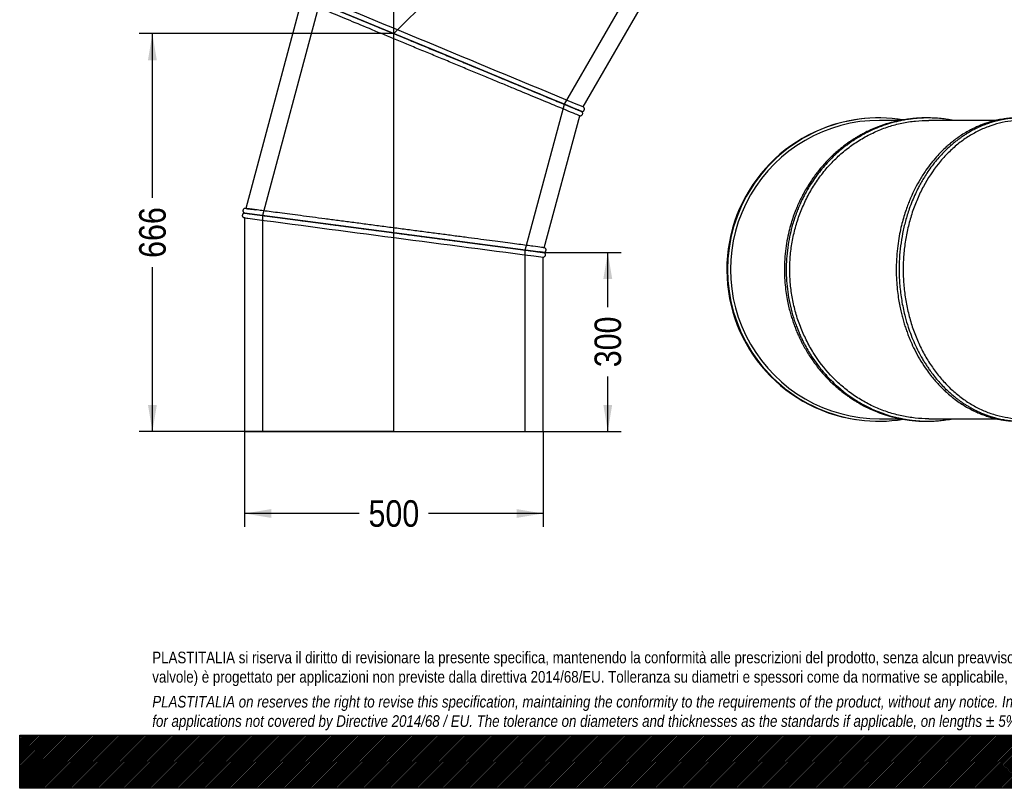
# Model space of a CAD drawing. Header units: millimetres. Extents: x 0 to 3300, y 0 to 2333.
# Tile 1 of 3: x 0 to 1650, y 0 to 1288. Entities that reach past the tile are written whole.
import ezdxf
from ezdxf.enums import TextEntityAlignment as Align
from ezdxf.lldxf.tags import DXFTag

# ---------------------------------------------------------------- set-up
doc = ezdxf.new("R2010")
doc.units = ezdxf.units.MM
doc.header["$LTSCALE"] = 11.111111
for name, color, linetype in [('Default', 7, 'Continuous'), ('DV1_Default', 7, 'Continuous'), ('TUBO_X_GOMITO_45', 7, 'Continuous')]:
    doc.layers.add(name, color=color, linetype=linetype)
doc.styles.add('SEACAD_Arial_Narrow', font='ARIALN.TTF')
tags = doc.linetypes.add('HIDDEN2', pattern=[4.7625, 3.175, -1.5875]).pattern_tags.tags
tags[6:7] = [DXFTag(74, 4), DXFTag(75, 0), DXFTag(340, '0'), DXFTag(46, 0.0), DXFTag(50, 0.0), DXFTag(44, 0.0), DXFTag(45, 0.0)]
tags[4:5] = [DXFTag(74, 4), DXFTag(75, 0), DXFTag(340, '0'), DXFTag(46, 0.0), DXFTag(50, 0.0), DXFTag(44, 0.0), DXFTag(45, 0.0)]
tags = doc.linetypes.add('PHANTOM2', pattern=[31.75, 15.875, -3.175, 3.175, -3.175, 3.175, -3.175]).pattern_tags.tags
tags[14:15] = [DXFTag(74, 4), DXFTag(75, 0), DXFTag(340, '0'), DXFTag(46, 0.0), DXFTag(50, 0.0), DXFTag(44, 0.0), DXFTag(45, 0.0)]
tags[12:13] = [DXFTag(74, 4), DXFTag(75, 0), DXFTag(340, '0'), DXFTag(46, 0.0), DXFTag(50, 0.0), DXFTag(44, 0.0), DXFTag(45, 0.0)]
tags[10:11] = [DXFTag(74, 4), DXFTag(75, 0), DXFTag(340, '0'), DXFTag(46, 0.0), DXFTag(50, 0.0), DXFTag(44, 0.0), DXFTag(45, 0.0)]
tags[8:9] = [DXFTag(74, 4), DXFTag(75, 0), DXFTag(340, '0'), DXFTag(46, 0.0), DXFTag(50, 0.0), DXFTag(44, 0.0), DXFTag(45, 0.0)]
tags[6:7] = [DXFTag(74, 4), DXFTag(75, 0), DXFTag(340, '0'), DXFTag(46, 0.0), DXFTag(50, 0.0), DXFTag(44, 0.0), DXFTag(45, 0.0)]
tags[4:5] = [DXFTag(74, 4), DXFTag(75, 0), DXFTag(340, '0'), DXFTag(46, 0.0), DXFTag(50, 0.0), DXFTag(44, 0.0), DXFTag(45, 0.0)]
doc.dimstyles.new('Plastitalia', dxfattribs={"dimtxt": 44.444444, "dimasz": 44.444444, "dimexe": 22.222222, "dimexo": 0, "dimgap": 11.111111, "dimtad": 0, "dimdec": 0, "dimtxsty": 'SEACAD_Arial_Narrow', "dimblk1": '_SE_FILLED', "dimblk2": '_SE_FILLED', "dimsah": 1, "dimcen": 22.222222, "dimadec": 0, "dimazin": 0, "dimtfac": 0.8, "dimtdec": 1, "dimtmove": 0, "dimatfit": 3, "dimfxl": 1, "dimtolj": 1, "dimarcsym": 0})

# ---------------------------------------------------------------- blocks, each defined once
blk = doc.blocks.new('SE')
at = {"layer": 'DV1_Default', "color": 7, "linetype": 'PHANTOM2'}
for p in [(1098.3, 1735.5), (627, 597.8)]:
    blk.add_line(p, (627, 1264.3), dxfattribs=at)
at = {"layer": 'TUBO_X_GOMITO_45', "color": 7, "linetype": 'HIDDEN2'}
for p, q in [((912.8, 1145.9), (1039.2, 1364.9)), ((502.2, 1316), (406.7, 959.7)), ((847.3, 901.7), (912.8, 1145.9)), ((406.7, 959.7), (406.7, 597.8)), ((847.3, 597.8), (847.3, 901.7))]:
    blk.add_line(p, q, dxfattribs=at)
at = {"layer": 'TUBO_X_GOMITO_45', "color": 7, "linetype": 'Continuous'}
for p, q in [((944.5, 1141.4), (1058.9, 1339.7)), ((707.7, 1230.9), (474.5, 1327.5)), ((474.5, 1327.5), (707.7, 1230.9)), ((472.4, 1319.7), (379.1, 971.4)), ((707.7, 1230.9), (707.7, 1230.9)), ((940.4, 1134.5), (707.7, 1230.9)), ((707.7, 1230.9), (707.7, 1230.9)), ((707.7, 1230.9), (940.4, 1134.5)), ((879.1, 905.6), (938.4, 1126.7)), ((940.4, 1134.4), (940.4, 1134.5)), ((377, 963.7), (377, 963.6)), ((377, 963.6), (627.3, 930.7)), ((377, 963.6), (377, 963.6)), ((627.3, 930.7), (377, 963.6)), ((377, 955.6), (377, 597.8)), ((627.3, 930.7), (627.3, 930.7)), ((627.3, 930.7), (877, 897.8)), ((627.3, 930.7), (627.3, 930.7)), ((877, 897.8), (627.3, 930.7)), ((877, 597.8), (877, 889.8)), ((377, 597.8), (877, 597.8))]:
    blk.add_line(p, q, dxfattribs=at)
for centre, radius, start, end in [((-354914.1, -857318.2), 929294.5, 67.4844532, 67.5154572), ((1101.2, 1528.6), 425.6, 247.4071, 247.9341), ((362.3, 840.3), 132.2, 82.4269, 83.1227), ((391, 1057.8), 103.1, 261.6923, 262.5997), ((121906.9, 922134.9), 929161.3, 262.484539, 262.515549), ((834.8, 593.5), 307.2, 81.9203, 82.6501), ((930.4, 1320.1), 425.6, 262.4071, 262.9341)]:
    blk.add_arc(centre, radius, start, end, dxfattribs=at)
at = {"layer": 'TUBO_X_GOMITO_45', "color": 7, "linetype": 'HIDDEN2'}
for centre, radius, start, end in [((273.1, 134.3), 843.8, 82.4066, 82.692), ((121906.9, 922134.9), 929161.3, 262.484451, 262.484539), ((460.3, 1558.4), 608.5, 262.2579, 262.6462)]:
    blk.add_arc(centre, radius, start, end, dxfattribs=at)
at = {"layer": 'TUBO_X_GOMITO_45', "color": 7, "linetype": 'Continuous'}
for points, knots in [([(474.5, 1327.5), (474.5, 1327.5), (474.9, 1327.3), (476.4, 1326.7), (477.5, 1326.2), (480.5, 1325), (482.4, 1324.2), (486.9, 1322.4), (489.5, 1321.3), (495.3, 1318.9), (498.6, 1317.5), (505.9, 1314.5), (509.8, 1312.8), (518.4, 1309.3), (523, 1307.4), (532.7, 1303.4), (537.8, 1301.3), (548.5, 1296.8), (554.1, 1294.5), (565.8, 1289.6), (572, 1287.1), (584.7, 1281.8), (591.2, 1279.1), (604.7, 1273.5), (611.6, 1270.7), (625.7, 1264.8), (632.9, 1261.9), (647.5, 1255.8), (654.9, 1252.8), (677.3, 1243.5), (692.5, 1237.2), (707.7, 1230.9)], [0.5003717, 0.5003717, 0.5003717, 0.5003717, 0.53125, 0.53125, 0.5625, 0.5625, 0.59375, 0.59375, 0.625, 0.625, 0.65625, 0.65625, 0.6875, 0.6875, 0.71875, 0.71875, 0.75, 0.75, 0.78125, 0.78125, 0.8125, 0.8125, 0.84375, 0.84375, 0.875, 0.875, 0.90625, 0.90625, 0.9375, 0.9375, 1, 1, 1, 1]), ([(474.5, 1327.4), (474.8, 1327.3), (476.3, 1326.7), (480.5, 1324.9), (482.4, 1324.2), (486.9, 1322.3), (489.5, 1321.2), (495.3, 1318.8), (498.6, 1317.4), (505.9, 1314.4), (509.8, 1312.8), (518.3, 1309.3), (522.9, 1307.4), (532.6, 1303.4), (537.8, 1301.2), (548.6, 1296.8), (554.3, 1294.4), (566.1, 1289.5), (572.2, 1287), (584.9, 1281.7), (591.4, 1279), (604.9, 1273.4), (611.8, 1270.6), (625.8, 1264.8), (633, 1261.8), (647.6, 1255.8), (655, 1252.7), (669.9, 1246.5), (677.4, 1243.4), (692.5, 1237.1), (700.1, 1234), (707.7, 1230.9)], [0.5060588, 0.5060588, 0.5060588, 0.5060588, 0.5625, 0.5625, 0.59375, 0.59375, 0.625, 0.625, 0.65625, 0.65625, 0.6875, 0.6875, 0.71875, 0.71875, 0.75, 0.75, 0.78125, 0.78125, 0.8125, 0.8125, 0.84375, 0.84375, 0.875, 0.875, 0.90625, 0.90625, 0.9375, 0.9375, 0.96875, 0.96875, 1, 1, 1, 1]), ([(938.4, 1126.7), (938.4, 1126.7), (938, 1126.9), (936.5, 1127.5), (935.3, 1127.9), (930.8, 1129.8), (926.4, 1131.7), (914.6, 1136.5), (907.3, 1139.5), (894.6, 1144.8), (890, 1146.7), (880.3, 1150.7), (875.2, 1152.9), (859, 1159.6), (847.1, 1164.5), (828.1, 1172.3), (821.5, 1175.1), (808.1, 1180.6), (801.2, 1183.5), (787.2, 1189.3), (780, 1192.3), (765.5, 1198.3), (758.1, 1201.3), (743.2, 1207.5), (735.7, 1210.6), (720.6, 1216.9), (713, 1220), (697.8, 1226.3), (690.2, 1229.5), (675.1, 1235.7), (667.6, 1238.8), (645.2, 1248.1), (630.6, 1254.1), (602.5, 1265.8), (589, 1271.4), (563.7, 1281.9), (551.8, 1286.8), (530.2, 1295.7), (520.5, 1299.8), (503.4, 1306.8), (496.2, 1309.9), (484.4, 1314.7), (479.9, 1316.6), (474.6, 1318.8), (473.1, 1319.4), (472.6, 1319.6)], [0, 0, 0, 0, 0.015625, 0.015625, 0.03125, 0.03125, 0.0625, 0.0625, 0.09375, 0.09375, 0.109375, 0.109375, 0.125, 0.125, 0.15625, 0.15625, 0.171875, 0.171875, 0.1875, 0.1875, 0.203125, 0.203125, 0.21875, 0.21875, 0.234375, 0.234375, 0.25, 0.25, 0.265625, 0.265625, 0.28125, 0.28125, 0.3125, 0.3125, 0.34375, 0.34375, 0.375, 0.375, 0.40625, 0.40625, 0.4375, 0.4375, 0.46875, 0.46875, 0.4933781, 0.4933781, 0.4933781, 0.4933781]), ([(707.7, 1230.9), (715.3, 1227.7), (722.9, 1224.6), (738.1, 1218.3), (745.6, 1215.2), (760.5, 1209), (767.9, 1205.9), (782.4, 1199.9), (789.5, 1197), (803.4, 1191.2), (810.2, 1188.4), (823.5, 1182.9), (830.1, 1180.2), (842.8, 1174.9), (848.9, 1172.4), (860.7, 1167.5), (866.4, 1165.1), (877.3, 1160.7), (882.4, 1158.5), (892.1, 1154.5), (896.7, 1152.6), (905.2, 1149.1), (909.2, 1147.4), (916.4, 1144.4), (919.7, 1143.1), (925.6, 1140.7), (928.2, 1139.6), (932.6, 1137.7), (934.5, 1137), (936.3, 1136.2), (936.7, 1136.1), (937, 1135.9)], [0, 0, 0, 0, 0.03125, 0.03125, 0.0625, 0.0625, 0.09375, 0.09375, 0.125, 0.125, 0.15625, 0.15625, 0.1875, 0.1875, 0.21875, 0.21875, 0.25, 0.25, 0.28125, 0.28125, 0.3125, 0.3125, 0.34375, 0.34375, 0.375, 0.375, 0.40625, 0.40625, 0.4375, 0.4375, 0.4453526, 0.4453526, 0.4453526, 0.4453526]), ([(707.7, 1230.9), (722.9, 1224.6), (738.1, 1218.3), (767.8, 1206), (782.4, 1199.9), (803.7, 1191.1), (810.9, 1188.1), (817.8, 1185.3)], [0, 0, 0, 0, 0.0625, 0.0625, 0.125, 0.125, 0.1573566, 0.1573566, 0.1573566, 0.1573566]), ([(942.1, 1133.5), (941.9, 1133.6), (941.6, 1133.8), (939.6, 1134.7), (937, 1135.8), (934.1, 1137), (931, 1138.3), (928.1, 1139.5), (925.2, 1140.7), (922.1, 1142), (918.7, 1143.4), (913.3, 1145.7), (905, 1149.1), (893, 1154.1), (879.5, 1159.6), (864.7, 1165.8), (848.8, 1172.4), (833, 1178.9), (823.4, 1182.9), (818.7, 1184.8)], [0, 0, 0, 0, 0.070287, 0.133656, 0.190126, 0.239712, 0.282423, 0.318267, 0.349665, 0.381295, 0.413279, 0.445616, 0.527866, 0.610619, 0.693376, 0.776137, 0.858902, 0.94167, 1, 1, 1, 1]), ([(941.3, 1134.1), (941.8, 1134), (942.4, 1133.9), (943.6, 1134.1), (944.6, 1134.5), (945.4, 1135.2), (945.9, 1135.9), (946.3, 1136.7), (946.5, 1137.6), (946.4, 1138.6), (946.1, 1139.6), (945.5, 1140.7), (944.8, 1141.2), (944.4, 1141.5)], [0, 0, 0, 0, 0.096032, 0.178525, 0.30368, 0.38679, 0.443151, 0.51035, 0.615236, 0.687578, 0.775891, 0.880804, 1, 1, 1, 1]), ([(938.3, 1126.7), (938.8, 1126.6), (939.6, 1126.5), (940.9, 1126.8), (941.8, 1127.4), (942.6, 1128.1), (943.2, 1129), (943.5, 1130.3), (943.4, 1131.5), (942.9, 1132.6), (942.4, 1133.2), (942.1, 1133.5)], [0, 0, 0, 0, 0.138018, 0.257343, 0.353881, 0.437817, 0.543628, 0.659238, 0.788573, 0.881376, 1, 1, 1, 1]), ([(377.1, 963.6), (376.7, 963.6), (376, 963.5), (374.9, 963.1), (374, 962.4), (373.5, 961.5), (373.2, 960.7), (373, 959.9), (373, 958.9), (373.4, 957.9), (373.9, 957), (374.8, 956.2), (375.6, 955.9), (376.1, 955.7)], [0, 0, 0, 0, 0.096032, 0.178525, 0.30368, 0.38679, 0.443151, 0.51035, 0.615236, 0.687578, 0.775891, 0.880804, 1, 1, 1, 1]), ([(378.2, 971.5), (377.7, 971.5), (377.1, 971.5), (375.9, 971), (375, 970.2), (374.4, 969.2), (374.1, 968.3), (374, 967.4), (374.2, 966.6), (374.5, 965.7), (375, 964.9), (375.9, 964.1), (376.6, 963.8), (377.1, 963.7)], [0, 0, 0, 0, 0.095068, 0.180282, 0.316284, 0.411667, 0.477, 0.544319, 0.635375, 0.699916, 0.780946, 0.880914, 1, 1, 1, 1]), ([(377, 963.7), (377, 963.7), (377.4, 963.6), (379, 963.4), (380.2, 963.2), (383.5, 962.8), (385.5, 962.6), (390.3, 961.9), (393.1, 961.6), (399.4, 960.7), (402.9, 960.3), (410.7, 959.2), (414.9, 958.7), (424.1, 957.5), (429, 956.8), (439.4, 955.4), (444.9, 954.7), (456.4, 953.2), (462.4, 952.4), (475, 950.7), (481.6, 949.9), (495.2, 948.1), (502.3, 947.2), (516.7, 945.3), (524.1, 944.3), (539.3, 942.3), (547, 941.3), (562.6, 939.2), (570.6, 938.2), (594.6, 935), (611, 932.8), (627.3, 930.7)], [0.5003717, 0.5003717, 0.5003717, 0.5003717, 0.53125, 0.53125, 0.5625, 0.5625, 0.59375, 0.59375, 0.625, 0.625, 0.65625, 0.65625, 0.6875, 0.6875, 0.71875, 0.71875, 0.75, 0.75, 0.78125, 0.78125, 0.8125, 0.8125, 0.84375, 0.84375, 0.875, 0.875, 0.90625, 0.90625, 0.9375, 0.9375, 1, 1, 1, 1]), ([(377, 963.6), (377, 963.6), (377.4, 963.5), (379, 963.3), (380.2, 963.2), (383.5, 962.8), (385.5, 962.5), (390.3, 961.9), (393, 961.5), (399.4, 960.7), (402.9, 960.2), (410.7, 959.2), (414.9, 958.6), (424.1, 957.4), (429, 956.8), (439.4, 955.4), (444.9, 954.7), (456.4, 953.2), (462.4, 952.4), (475, 950.7), (481.6, 949.9), (495.2, 948.1), (502.3, 947.1), (516.7, 945.2), (524.1, 944.3), (539.3, 942.3), (547, 941.3), (562.6, 939.2), (570.6, 938.2), (594.6, 935), (611, 932.8), (627.3, 930.7)], [0.5003684, 0.5003684, 0.5003684, 0.5003684, 0.53125, 0.53125, 0.5625, 0.5625, 0.59375, 0.59375, 0.625, 0.625, 0.65625, 0.65625, 0.6875, 0.6875, 0.71875, 0.71875, 0.75, 0.75, 0.78125, 0.78125, 0.8125, 0.8125, 0.84375, 0.84375, 0.875, 0.875, 0.90625, 0.90625, 0.9375, 0.9375, 1, 1, 1, 1]), ([(879.1, 905.6), (879.1, 905.6), (878.7, 905.6), (877.1, 905.8), (875.9, 906), (871, 906.6), (866.2, 907.3), (856.7, 908.5), (853.1, 909), (845.3, 910), (841.1, 910.6), (831.9, 911.8), (827, 912.4), (816.6, 913.8), (811.1, 914.5), (799.6, 916.1), (793.6, 916.8), (781, 918.5), (774.4, 919.4), (760.7, 921.2), (753.7, 922.1), (739.3, 924), (731.8, 925), (716.7, 927), (709, 928), (693.4, 930.1), (685.4, 931.1), (669.4, 933.2), (661.3, 934.3), (645.1, 936.4), (636.9, 937.5), (620.6, 939.6), (612.4, 940.7), (596.2, 942.8), (588.2, 943.9), (572.4, 946), (564.6, 947), (549, 949.1), (541.4, 950.1), (526.2, 952.1), (518.8, 953), (504.4, 954.9), (497.4, 955.9), (483.7, 957.6), (477.1, 958.5), (464.5, 960.2), (458.4, 961), (441, 963.3), (430.5, 964.6), (416.8, 966.4), (412.5, 967), (404.8, 968), (401.3, 968.5), (395, 969.3), (392.2, 969.7), (387.5, 970.3), (385.5, 970.6), (382.5, 971), (381.3, 971.1), (380.5, 971.2)], [0, 0, 0, 0, 0.015625, 0.015625, 0.03125, 0.03125, 0.0625, 0.0625, 0.078125, 0.078125, 0.09375, 0.09375, 0.109375, 0.109375, 0.125, 0.125, 0.140625, 0.140625, 0.15625, 0.15625, 0.171875, 0.171875, 0.1875, 0.1875, 0.203125, 0.203125, 0.21875, 0.21875, 0.234375, 0.234375, 0.25, 0.25, 0.265625, 0.265625, 0.28125, 0.28125, 0.296875, 0.296875, 0.3125, 0.3125, 0.328125, 0.328125, 0.34375, 0.34375, 0.359375, 0.359375, 0.375, 0.375, 0.40625, 0.40625, 0.421875, 0.421875, 0.4375, 0.4375, 0.453125, 0.453125, 0.46875, 0.46875, 0.4829378, 0.4829378, 0.4829378, 0.4829378]), ([(627.3, 930.7), (635.4, 929.6), (643.6, 928.5), (659.9, 926.4), (667.9, 925.3), (683.9, 923.2), (691.9, 922.2), (707.4, 920.1), (715, 919.1), (729.9, 917.2), (737.3, 916.2), (751.6, 914.3), (758.6, 913.4), (772.2, 911.6), (778.8, 910.7), (791.5, 909.1), (797.6, 908.2), (809.2, 906.7), (814.7, 906), (825.2, 904.6), (830.1, 904), (839.2, 902.8), (843.5, 902.2), (851.2, 901.2), (854.7, 900.7), (861.1, 899.9), (863.8, 899.5), (868.6, 898.9), (870.6, 898.6), (872.6, 898.4), (873, 898.3), (873.4, 898.2)], [0, 0, 0, 0, 0.03125, 0.03125, 0.0625, 0.0625, 0.09375, 0.09375, 0.125, 0.125, 0.15625, 0.15625, 0.1875, 0.1875, 0.21875, 0.21875, 0.25, 0.25, 0.28125, 0.28125, 0.3125, 0.3125, 0.34375, 0.34375, 0.375, 0.375, 0.40625, 0.40625, 0.4375, 0.4375, 0.4463256, 0.4463256, 0.4463256, 0.4463256]), ([(627.3, 930.7), (635.4, 929.6), (643.6, 928.5), (659.9, 926.4), (667.9, 925.3), (683.9, 923.2), (691.9, 922.2), (707.4, 920.1), (715, 919.1), (729.9, 917.2), (737.3, 916.2), (751.6, 914.3), (758.6, 913.4), (772.3, 911.6), (778.8, 910.8), (791.5, 909.1), (797.6, 908.3), (809.2, 906.8), (814.7, 906), (825.2, 904.7), (830.1, 904), (839.2, 902.8), (843.5, 902.3), (851.2, 901.2), (854.8, 900.8), (861.1, 899.9), (863.8, 899.6), (868.6, 898.9), (870.6, 898.7), (872.6, 898.4), (873, 898.4), (873.3, 898.3)], [0, 0, 0, 0, 0.03125, 0.03125, 0.0625, 0.0625, 0.09375, 0.09375, 0.125, 0.125, 0.15625, 0.15625, 0.1875, 0.1875, 0.21875, 0.21875, 0.25, 0.25, 0.28125, 0.28125, 0.3125, 0.3125, 0.34375, 0.34375, 0.375, 0.375, 0.40625, 0.40625, 0.4375, 0.4375, 0.4453526, 0.4453526, 0.4453526, 0.4453526]), ([(877, 889.8), (877.4, 889.8), (878, 889.8), (879.2, 890.3), (880.1, 891.1), (880.7, 892.1), (881, 893), (881.1, 893.9), (881, 894.7), (880.6, 895.6), (880.1, 896.4), (879.2, 897.2), (878.5, 897.5), (878, 897.7)], [0, 0, 0, 0, 0.095068, 0.180282, 0.316284, 0.411667, 0.477, 0.544319, 0.635375, 0.699916, 0.780946, 0.880914, 1, 1, 1, 1]), ([(878, 897.7), (878.4, 897.7), (879.1, 897.8), (880.2, 898.2), (881.1, 899), (881.6, 899.8), (881.9, 900.6), (882.1, 901.4), (882.1, 902.4), (881.7, 903.4), (881.2, 904.3), (880.3, 905.1), (879.5, 905.4), (879, 905.6)], [0, 0, 0, 0, 0.096032, 0.178525, 0.30368, 0.38679, 0.443151, 0.51035, 0.615236, 0.687578, 0.775891, 0.880804, 1, 1, 1, 1])]:
    blk.add_open_spline(points, degree=3, knots=knots, dxfattribs=at)
at = {"layer": 'TUBO_X_GOMITO_45', "color": 7, "linetype": 'HIDDEN2'}
for points, knots in [([(827.2, 1181.4), (823.9, 1182.7), (820.5, 1184.1), (815.8, 1186.1), (814.5, 1186.6), (813.1, 1187.2)], [0.82781412, 0.82781412, 0.82781412, 0.82781412, 0.84375, 0.84375, 0.84982245, 0.84982245, 0.84982245, 0.84982245]), ([(817.8, 1185.3), (824.2, 1182.6), (830.5, 1180), (849.3, 1172.2), (861.1, 1167.3), (882.7, 1158.3), (892.5, 1154.3), (909.5, 1147.3), (916.7, 1144.3), (928.5, 1139.4), (932.9, 1137.5), (937.4, 1135.7), (938.5, 1135.2), (940.1, 1134.6), (940.4, 1134.4), (940.4, 1134.4)], [0.1573566, 0.1573566, 0.1573566, 0.1573566, 0.1875, 0.1875, 0.25, 0.25, 0.3125, 0.3125, 0.375, 0.375, 0.4375, 0.4375, 0.46875, 0.46875, 0.4999994, 0.4999994, 0.4999994, 0.4999994]), ([(937, 1135.9), (939.3, 1135), (940.4, 1134.5), (940.5, 1134.5), (940.1, 1134.6), (938.6, 1135.3), (937.5, 1135.7), (935.7, 1136.5), (935.4, 1136.6), (935.1, 1136.7)], [0.4453526, 0.4453526, 0.4453526, 0.4453526, 0.5, 0.5, 0.53125, 0.53125, 0.5625, 0.5625, 0.5684223, 0.5684223, 0.5684223, 0.5684223]), ([(380.5, 971.2), (380.5, 971.2), (380.4, 971.2), (379.5, 971.3), (379.1, 971.4), (379.1, 971.4)], [0.4829378, 0.4829378, 0.4829378, 0.4829378, 0.484375, 0.484375, 0.49995888, 0.49995888, 0.49995888, 0.49995888]), ([(379.6, 971.3), (379.8, 971.3), (380, 971.3), (381.1, 971.1), (382.4, 971), (385.6, 970.5), (387.6, 970.3), (391.5, 969.8), (393.1, 969.6), (394.9, 969.3)], [0.50942676, 0.50942676, 0.50942676, 0.50942676, 0.515625, 0.515625, 0.53125, 0.53125, 0.546875, 0.546875, 0.55643697, 0.55643697, 0.55643697, 0.55643697]), ([(873.3, 898.3), (875.8, 898), (877, 897.8), (877.1, 897.8), (876.7, 897.9), (875.1, 898.1), (873.8, 898.3), (871.9, 898.5), (871.6, 898.6), (871.3, 898.6)], [0.4453526, 0.4453526, 0.4453526, 0.4453526, 0.5, 0.5, 0.53125, 0.53125, 0.5625, 0.5625, 0.5684223, 0.5684223, 0.5684223, 0.5684223]), ([(873.4, 898.2), (875.8, 897.9), (877, 897.8), (877, 897.8), (877, 897.8), (877, 897.8)], [0.44632562, 0.44632562, 0.44632562, 0.44632562, 0.5, 0.5, 0.50045862, 0.50045862, 0.50045862, 0.50045862])]:
    blk.add_open_spline(points, degree=3, knots=knots, dxfattribs=at)
for points in [[(940.7, 1134.4), (940.6, 1134.4), (940.5, 1134.5), (940.4, 1134.5)], [(378.9, 971.4), (379, 971.4), (379.1, 971.4), (379.2, 971.4)], [(377.1, 955.6), (377, 955.6), (376.9, 955.6), (376.8, 955.6)], [(877.3, 897.8), (877.2, 897.8), (877, 897.8), (876.9, 897.9)], [(876.9, 897.8), (877, 897.8), (877.2, 897.8), (877.3, 897.8)]]:
    blk.add_open_spline(points, degree=3, dxfattribs=at)
at = {"layer": 'TUBO_X_GOMITO_45', "color": 7, "linetype": 'Continuous'}
blk.add_open_spline([(940.4, 1134.4), (941.1, 1134.3), (941.6, 1133.9), (942.1, 1133.5)], degree=3, dxfattribs=at)
blk = doc.blocks.new('SE2')
at = {"layer": 'TUBO_X_GOMITO_45', "color": 7, "linetype": 'Continuous'}
for p, q in [((1476.8, 1119), (1441.1, 1119)), ((1637, 1119), (1523.5, 1119)), ((1910.3, 1119), (1680.6, 1119)), ((1441.1, 619), (1476.9, 619)), ((1523.5, 619), (1636.8, 619)), ((1680.6, 619), (1910.3, 619))]:
    blk.add_line(p, q, dxfattribs=at)
for centre, radius, start, end in [((1439, 869), 254, 93.6857, 261.4696), ((1440.1, 869), 254, 80.8659, 279.1155), ((1441.1, 869), 250, 89.9985, 270.0015), ((1439, 869), 254, 80.7847, 83.022)]:
    blk.add_arc(centre, radius, start, end, dxfattribs=at)
for major_axis in [(0, -250), (0, 220.3)]:
    blk.add_ellipse((1910.3, 869), major_axis=major_axis, ratio=0.707107, dxfattribs=at)
for major_axis, start_param, end_param in [((0, -220.3), 0.787972, 2.35362), ((0, 220.3), 3.929565, 5.495213)]:
    blk.add_ellipse((1674.9, 869), major_axis=major_axis, ratio=0.800199, start_param=start_param, end_param=end_param, dxfattribs=at)
for points, knots in [([(1520.1, 1123), (1520, 1123), (1516.4, 1123.1), (1509.9, 1122.9), (1500.8, 1122.4), (1491.9, 1121.5), (1481.8, 1120.1), (1469.9, 1117.8), (1455.1, 1114), (1438.8, 1108.5), (1424.7, 1102.5), (1414.6, 1097.4), (1408.5, 1094.1), (1404, 1091.5), (1400.9, 1089.6), (1398.2, 1087.9), (1394.7, 1085.7), (1390, 1082.5), (1383.8, 1078.1), (1374.4, 1070.9), (1362.5, 1060.7), (1349.3, 1047.3), (1337.3, 1033.2), (1326.8, 1018.8), (1318.8, 1006.1), (1312.8, 995.4), (1308.5, 986.9), (1304.5, 978.3), (1300.4, 968.7), (1296.3, 957.8), (1292.4, 945.7), (1288.7, 931.9), (1285.6, 917), (1282.9, 899.2), (1282.2, 888.3), (1281.8, 881.5)], [0.7566858, 0.7566858, 0.7566858, 0.7566858, 0.7568145, 0.7639447, 0.7698735, 0.7752311, 0.7820516, 0.7903941, 0.799762, 0.8127454, 0.8248784, 0.8304289, 0.8352608, 0.8386619, 0.8406676, 0.842468, 0.8450049, 0.848811, 0.853755, 0.859928, 0.8721061, 0.884552, 0.896525, 0.9079362, 0.9187875, 0.9254775, 0.9312574, 0.9369608, 0.9435116, 0.9511049, 0.9589087, 0.9676664, 0.9775136, 0.9882914, 1, 1, 1, 1]), ([(1563.4, 1119), (1562.8, 1119.2), (1558.9, 1119.9), (1551.6, 1121.1), (1540.9, 1122.3), (1529.3, 1123), (1517.6, 1123.1), (1507.3, 1122.6), (1498.6, 1121.9), (1491.9, 1121.1), (1486.5, 1120.3), (1482.1, 1119.5), (1477.9, 1118.7), (1472.2, 1117.5), (1462.9, 1115.3), (1450.5, 1111.6), (1436.3, 1106.2), (1423.6, 1100.5), (1412.9, 1094.9), (1404.3, 1089.8), (1397, 1085.2), (1390.7, 1080.9), (1384, 1075.9), (1375.7, 1069.4), (1365.8, 1060.7), (1355.7, 1050.7), (1346.4, 1040.3), (1337.9, 1029.8), (1330.2, 1019.1), (1323.5, 1008.7), (1318.3, 999.8), (1314.4, 992.6), (1311.6, 986.9), (1309.2, 981.9), (1307.2, 977.4), (1304.8, 971.9), (1301.9, 964.5), (1298.5, 955), (1294.6, 942.7), (1290.8, 927.9), (1287.5, 910.3), (1285.3, 891.8), (1284.4, 873.2), (1284.7, 854.7), (1286.3, 836.1), (1289.3, 817), (1293.7, 798), (1298.4, 782.9), (1302.3, 772.4), (1304.8, 766.2), (1306.8, 761.5), (1308.5, 757.7), (1310.2, 754.1), (1312.3, 749.7), (1315.8, 742.8), (1322.2, 731.3), (1331.8, 716.4), (1342.7, 702.1), (1352.8, 690.5), (1361.9, 681.1), (1371.6, 672.2), (1381.3, 664.1), (1390.1, 657.6), (1397.5, 652.5), (1403.7, 648.6), (1409.3, 645.3), (1415.8, 641.7), (1424, 637.5), (1434.4, 632.7), (1446, 628.1), (1457.3, 624.4), (1466.7, 621.9), (1473.8, 620.2), (1479.4, 619.1), (1484.2, 618.2), (1488.9, 617.4), (1494.6, 616.6), (1502, 615.9), (1510.7, 615.2), (1520.2, 615), (1529.9, 615.1), (1539.6, 615.7), (1550, 616.8), (1557.9, 618), (1562.5, 618.9), (1563.2, 619)], [0.2293973, 0.2293973, 0.2293973, 0.2293973, 0.2306985, 0.2372071, 0.2444208, 0.252492, 0.2605776, 0.2681711, 0.2733792, 0.2780844, 0.2819057, 0.2844534, 0.2869847, 0.2906559, 0.2961236, 0.3062791, 0.3165554, 0.3266496, 0.3340365, 0.3406781, 0.3464104, 0.351196, 0.3557763, 0.3627995, 0.3717771, 0.3816298, 0.3904542, 0.3990014, 0.4075969, 0.4159265, 0.4227851, 0.4273133, 0.4314434, 0.4349032, 0.4377703, 0.4409091, 0.4461903, 0.4528738, 0.4600097, 0.470526, 0.4816802, 0.4936099, 0.5053117, 0.516652, 0.5282245, 0.5403362, 0.5528267, 0.5648222, 0.5701445, 0.5740752, 0.5774485, 0.5799308, 0.5819168, 0.5849504, 0.5891711, 0.596705, 0.6100216, 0.6231163, 0.6314347, 0.6398972, 0.6485096, 0.6572208, 0.6645922, 0.6702039, 0.674947, 0.6790179, 0.6832269, 0.689628, 0.6973341, 0.7061243, 0.714624, 0.7211662, 0.7256219, 0.7294987, 0.7326498, 0.7354924, 0.7390943, 0.7442495, 0.7504064, 0.7569033, 0.7634164, 0.7699357, 0.7765308, 0.7846518, 0.7860107, 0.7860107, 0.7860107, 0.7860107]), ([(1675.6, 1123), (1672.2, 1123.1), (1665.7, 1123), (1656.3, 1122.3), (1646.8, 1121.1), (1637, 1119.2), (1627, 1116.7), (1618.6, 1114), (1611.4, 1111.3), (1604.8, 1108.6), (1597.4, 1105.1), (1589.1, 1100.8), (1580.5, 1095.7), (1572.4, 1090.2), (1565, 1084.8), (1558.6, 1079.5), (1552, 1073.8), (1544.5, 1066.6), (1535.9, 1057.6), (1527.1, 1047.1), (1517.9, 1034.6), (1508.8, 1020.4), (1501.3, 1006.8), (1495.9, 995.5), (1492.1, 986.9), (1488.6, 978.2), (1485.1, 968.6), (1481.6, 957.7), (1478.2, 945.6), (1475.1, 931.9), (1472.4, 916.9), (1470.1, 899.2), (1469.4, 888.3), (1469.1, 881.5)], [0.7556798, 0.7556798, 0.7556798, 0.7556798, 0.7636227, 0.7708741, 0.777751, 0.7859241, 0.7941323, 0.801547, 0.8063188, 0.8116275, 0.8178232, 0.8250452, 0.832611, 0.8400733, 0.8467859, 0.8526247, 0.8580615, 0.8657403, 0.8747121, 0.8843108, 0.8942691, 0.906607, 0.9183695, 0.9253246, 0.9312218, 0.9369559, 0.9435055, 0.9510901, 0.9588921, 0.9676517, 0.9775016, 0.9882843, 1, 1, 1, 1]), ([(1713.7, 1119.1), (1712.3, 1119.4), (1708, 1120.3), (1701.2, 1121.4), (1693, 1122.4), (1684.5, 1123), (1675.6, 1123.1), (1666.6, 1122.7), (1658.1, 1121.9), (1649.7, 1120.7), (1641, 1119), (1632.2, 1116.7), (1623.7, 1114), (1615.4, 1111), (1607.1, 1107.4), (1599.1, 1103.5), (1591.8, 1099.5), (1585.6, 1095.7), (1580.4, 1092.3), (1575.8, 1089.1), (1571.2, 1085.7), (1565.8, 1081.5), (1558.8, 1075.6), (1550.8, 1068.1), (1542.4, 1059.4), (1534.5, 1050.1), (1527.1, 1040.5), (1520.5, 1031.1), (1514.9, 1022.2), (1510.2, 1014.1), (1505.5, 1005.5), (1500.7, 995.5), (1495.6, 983.7), (1489.8, 968.6), (1484.2, 950.5), (1479.4, 929.8), (1476, 908.9), (1474, 887.2), (1473.4, 863.9), (1474.8, 839.3), (1478.2, 814.1), (1483.1, 791.9), (1488.5, 773.5), (1493.8, 758.7), (1499.6, 744.9), (1505.3, 733), (1510.5, 723.5), (1514.5, 716.6), (1518.2, 710.7), (1521.9, 705), (1526.3, 698.8), (1531.8, 691.4), (1538.4, 683.3), (1545.8, 675.1), (1553.4, 667.5), (1560.2, 661.3), (1566.1, 656.4), (1570.9, 652.6), (1574.5, 649.9), (1577.2, 648), (1579.8, 646.2), (1583.2, 643.9), (1587.7, 641.1), (1593, 637.9), (1598.6, 634.9), (1604.3, 632), (1610.3, 629.3), (1616.4, 626.7), (1622.9, 624.4), (1629.7, 622.1), (1637.6, 619.9), (1646.1, 618), (1654.2, 616.7), (1660.8, 615.9), (1665.7, 615.5), (1669.8, 615.2), (1674.5, 615), (1680.4, 615), (1687.6, 615.3), (1695.3, 615.9), (1702.9, 616.9), (1709, 618), (1712.5, 618.7), (1713.8, 619)], [0.3463287, 0.3463287, 0.3463287, 0.3463287, 0.3496995, 0.3563832, 0.3625324, 0.3689795, 0.3761937, 0.3834464, 0.3900251, 0.3963, 0.403208, 0.4107408, 0.4172467, 0.4238831, 0.4308034, 0.4378571, 0.4441182, 0.449426, 0.4539641, 0.457892, 0.4617661, 0.4665101, 0.4729608, 0.4814658, 0.4900648, 0.4984596, 0.506926, 0.5150466, 0.5220761, 0.5281573, 0.5338811, 0.5414728, 0.5499592, 0.5591297, 0.5728148, 0.5862597, 0.599535, 0.6127962, 0.6272355, 0.6431473, 0.6590608, 0.6749783, 0.686358, 0.6957603, 0.7055308, 0.715483, 0.721805, 0.7270275, 0.7315958, 0.7357534, 0.7408255, 0.7471814, 0.7546294, 0.7626924, 0.7703379, 0.7773613, 0.7824671, 0.7870635, 0.7905374, 0.7923967, 0.7944457, 0.797452, 0.8014402, 0.8062548, 0.8111843, 0.8156516, 0.8207242, 0.8260935, 0.8309049, 0.8363864, 0.8426928, 0.8498243, 0.8565445, 0.8620252, 0.8652245, 0.868076, 0.8716396, 0.8761926, 0.8820087, 0.8884777, 0.8943279, 0.8998761, 0.9028361, 0.9028361, 0.9028361, 0.9028361]), ([(1523.5, 619), (1523.4, 619), (1523.3, 619), (1515.6, 619.1), (1507.9, 619.5), (1492.9, 621.1), (1485.4, 622.3), (1470.7, 625.4), (1463.4, 627.4), (1448.9, 632.1), (1441.7, 634.8), (1427.6, 641), (1420.8, 644.5), (1407.3, 652.2), (1400.7, 656.4), (1388, 665.5), (1381.9, 670.4), (1370.1, 680.7), (1364.4, 686.3), (1348.2, 703.6), (1338.4, 716.4), (1325.7, 736.8), (1321.7, 743.9), (1314.5, 758.4), (1311.2, 765.8), (1305.3, 781), (1302.7, 788.8), (1298.3, 804.4), (1296.5, 812.3), (1293.5, 828.3), (1292.4, 836.4), (1290.9, 852.6), (1290.5, 860.9), (1290.5, 877.3), (1290.9, 885.6), (1292.4, 901.9), (1293.6, 910.1), (1296.6, 926.2), (1298.5, 934.2), (1303, 950), (1305.6, 957.7), (1311.5, 972.9), (1314.8, 980.3), (1322, 994.8), (1326, 1001.9), (1334.5, 1015.5), (1339.1, 1022.1), (1348.8, 1034.7), (1354, 1040.7), (1364.7, 1052.1), (1370.3, 1057.5), (1382, 1067.8), (1388.1, 1072.7), (1400.9, 1081.7), (1407.4, 1085.9), (1420.9, 1093.6), (1427.8, 1097.1), (1441.9, 1103.3), (1449, 1106.1), (1463.6, 1110.8), (1471, 1112.7), (1485.9, 1115.9), (1493.5, 1117.1), (1508.5, 1118.7), (1516, 1119), (1523.5, 1119)], [0.2497665, 0.2497665, 0.2497665, 0.2497665, 0.25, 0.25, 0.265625, 0.265625, 0.28125, 0.28125, 0.296875, 0.296875, 0.3125, 0.3125, 0.328125, 0.328125, 0.34375, 0.34375, 0.359375, 0.359375, 0.375, 0.375, 0.40625, 0.40625, 0.421875, 0.421875, 0.4375, 0.4375, 0.453125, 0.453125, 0.46875, 0.46875, 0.484375, 0.484375, 0.5, 0.5, 0.515625, 0.515625, 0.53125, 0.53125, 0.546875, 0.546875, 0.5625, 0.5625, 0.578125, 0.578125, 0.59375, 0.59375, 0.609375, 0.609375, 0.625, 0.625, 0.640625, 0.640625, 0.65625, 0.65625, 0.671875, 0.671875, 0.6875, 0.6875, 0.703125, 0.703125, 0.71875, 0.71875, 0.734375, 0.734375, 0.7497794, 0.7497794, 0.7497794, 0.7497794]), ([(1680.6, 1119), (1680.6, 1119), (1680.5, 1119), (1673.9, 1119), (1667.4, 1118.6), (1654.4, 1117), (1648, 1115.8), (1635.4, 1112.7), (1629.1, 1110.7), (1616.7, 1106.1), (1610.5, 1103.3), (1598.4, 1097.1), (1592.5, 1093.6), (1581, 1086), (1575.3, 1081.8), (1564.4, 1072.7), (1559.1, 1067.9), (1549, 1057.5), (1544.1, 1052), (1530.2, 1034.6), (1521.8, 1021.9), (1510.8, 1001.5), (1507.4, 994.4), (1501.2, 979.9), (1498.4, 972.5), (1493.3, 957.3), (1491.1, 949.6), (1487.3, 933.9), (1485.7, 926), (1483.1, 910.1), (1482.2, 902), (1480.9, 885.8), (1480.5, 877.5), (1480.5, 861.1), (1480.8, 852.8), (1482.1, 836.5), (1483.1, 828.3), (1485.7, 812.2), (1487.3, 804.2), (1491.1, 788.4), (1493.3, 780.7), (1498.4, 765.5), (1501.2, 758.1), (1507.4, 743.6), (1510.8, 736.5), (1518.1, 722.9), (1522.1, 716.3), (1530.4, 703.7), (1534.8, 697.7), (1544, 686.3), (1548.8, 680.8), (1558.8, 670.5), (1564.1, 665.7), (1575, 656.6), (1580.6, 652.4), (1592.1, 644.7), (1598.1, 641.2), (1610.2, 634.9), (1616.3, 632.2), (1628.8, 627.4), (1635.2, 625.4), (1654.4, 620.7), (1667.5, 619), (1680.5, 619), (1680.6, 619), (1680.6, 619)], [0.2498656, 0.2498656, 0.2498656, 0.2498656, 0.25, 0.25, 0.265625, 0.265625, 0.28125, 0.28125, 0.296875, 0.296875, 0.3125, 0.3125, 0.328125, 0.328125, 0.34375, 0.34375, 0.359375, 0.359375, 0.375, 0.375, 0.40625, 0.40625, 0.421875, 0.421875, 0.4375, 0.4375, 0.453125, 0.453125, 0.46875, 0.46875, 0.484375, 0.484375, 0.5, 0.5, 0.515625, 0.515625, 0.53125, 0.53125, 0.546875, 0.546875, 0.5625, 0.5625, 0.578125, 0.578125, 0.59375, 0.59375, 0.609375, 0.609375, 0.625, 0.625, 0.640625, 0.640625, 0.65625, 0.65625, 0.671875, 0.671875, 0.6875, 0.6875, 0.703125, 0.703125, 0.71875, 0.71875, 0.75, 0.75, 0.7500771, 0.7500771, 0.7500771, 0.7500771]), ([(1281.8, 881.5), (1281.6, 874.9), (1281.3, 864.5), (1282.2, 847.3), (1283.8, 832.8), (1285.9, 819.5), (1288.3, 808), (1290.9, 798), (1293.5, 788.9), (1296.3, 780.4), (1299.3, 772.2), (1302.5, 764.3), (1306, 756.4), (1311.3, 745.4), (1319.1, 731.2), (1330.2, 714.3), (1343.2, 697.6), (1357, 682.7), (1369.6, 671.2), (1379.7, 663), (1387.1, 657.6), (1392.9, 653.6), (1397.3, 650.8), (1401.5, 648.1), (1407.1, 644.8), (1414.5, 640.7), (1423.7, 636.1), (1434.6, 631.4), (1447.2, 626.6), (1461.3, 622.4), (1476, 619), (1489.3, 616.9), (1500.1, 615.7), (1508.3, 615.2), (1514.5, 615.1), (1518, 615), (1519.4, 615)], [0, 0, 0, 0, 0.0111994, 0.0214999, 0.030902, 0.0392244, 0.046534, 0.0529769, 0.0586638, 0.0644628, 0.0698021, 0.0751934, 0.0806448, 0.0861524, 0.0983161, 0.1115823, 0.1250225, 0.1389892, 0.1511148, 0.1582542, 0.1646211, 0.1691938, 0.1721118, 0.17499, 0.1790524, 0.1850741, 0.1918682, 0.199553, 0.2086992, 0.2189477, 0.2291117, 0.2390529, 0.2460085, 0.2511851, 0.2556966, 0.2583974, 0.2583974, 0.2583974, 0.2583974]), ([(1469.1, 881.5), (1468.9, 874.9), (1468.7, 864.5), (1469.5, 847.3), (1470.8, 832.8), (1472.7, 819.5), (1474.7, 808.1), (1476.9, 798), (1479.2, 789), (1481.6, 780.5), (1484.2, 772.3), (1486.9, 764.4), (1489.9, 756.5), (1494.1, 746.4), (1499.9, 733.8), (1508, 718.9), (1516.5, 705.6), (1524.4, 694.6), (1531, 686.3), (1536.9, 679.6), (1542.4, 673.7), (1548.2, 667.9), (1554.9, 661.7), (1563.1, 654.8), (1571.9, 648.2), (1580.6, 642.4), (1588.7, 637.6), (1596.3, 633.5), (1603.8, 629.9), (1610.5, 627.2), (1615.9, 625.1), (1620.2, 623.6), (1624.4, 622.3), (1629.3, 620.9), (1635.4, 619.3), (1642.7, 617.8), (1650.7, 616.5), (1658.8, 615.6), (1666.2, 615.1), (1671.5, 615), (1674.4, 615), (1675.1, 615.1)], [0, 0, 0, 0, 0.0112061, 0.0215109, 0.0309151, 0.039239, 0.0465461, 0.0529844, 0.0586608, 0.0644548, 0.0697973, 0.0751935, 0.0806505, 0.0861641, 0.0964779, 0.1079527, 0.119952, 0.128463, 0.1356302, 0.1418782, 0.1472055, 0.1526347, 0.1591846, 0.1669113, 0.1756284, 0.1833513, 0.1900256, 0.1965697, 0.202972, 0.2088059, 0.2129411, 0.2162726, 0.2192849, 0.2231662, 0.2280369, 0.2338833, 0.2403299, 0.2470316, 0.2528343, 0.2577116, 0.2594952, 0.2594952, 0.2594952, 0.2594952])]:
    blk.add_open_spline(points, degree=3, knots=knots, dxfattribs=at)
blk = doc.blocks.new('DMBLK113')
at = {"layer": 'Default', "linetype": 'Continuous'}
for points in [[(421.5, 453), (421.5, 467.8), (377, 460.4)], [(832.6, 453), (877, 460.4), (832.6, 467.8)]]:
    blk.add_hatch(color=7, dxfattribs=at).paths.add_polyline_path(points)
at = {"layer": 'Default', "color": 7, "linetype": 'Continuous'}
for p, q in [((377, 597.8), (377, 438.2)), ((877, 597.8), (877, 438.2)), ((569.1, 460.4), (377, 460.4)), ((877, 460.4), (685, 460.4))]:
    blk.add_line(p, q, dxfattribs=at)
at = {"layer": 'Default', "color": 7, "linetype": 'Continuous', "style": 'SEACAD_Arial_Narrow'}
blk.add_text('500', height=44.44, dxfattribs=at).set_placement((584.6, 482.6), align=Align.TOP_LEFT)
blk = doc.blocks.new('_SE_FILLED')
at = {"color": 0}
blk.add_line((0, 0), (-1, 0), dxfattribs=at)
blk.add_solid([(0, 0), (-1, -0.1665), (-1, 0.1665), (0, 0)], dxfattribs=at)
blk = doc.blocks.new('DMBLK114')
at = {"layer": 'Default', "linetype": 'Continuous'}
for points in [[(215, 1219.8), (229.8, 1219.8), (222.4, 1264.3)], [(215, 642.3), (222.4, 597.8), (229.8, 642.3)]]:
    blk.add_hatch(color=7, dxfattribs=at).paths.add_polyline_path(points)
at = {"layer": 'Default', "color": 7, "linetype": 'Continuous'}
for p, q in [((627, 1264.3), (200.2, 1264.3)), ((222.4, 989), (222.4, 1264.3)), ((222.4, 597.8), (222.4, 873.1)), ((627, 597.8), (200.2, 597.8))]:
    blk.add_line(p, q, dxfattribs=at)
at = {"layer": 'Default', "color": 7, "linetype": 'Continuous', "style": 'SEACAD_Arial_Narrow'}
blk.add_text('666', height=44.44, rotation=90, dxfattribs=at).set_placement((200.2, 888.6), align=Align.TOP_LEFT)
blk = doc.blocks.new('DMBLK115')
at = {"layer": 'Default', "linetype": 'Continuous'}
for points in [[(583.1, 1625.4), (627, 1635.5), (582.2, 1640.2)], [(924.5, 1498.4), (889.5, 1526.7), (913.4, 1488.6)]]:
    blk.add_hatch(color=7, dxfattribs=at).paths.add_polyline_path(points)
at = {"layer": 'Default', "color": 7, "linetype": 'Continuous'}
blk.add_line((627, 1264.3), (627, 1657.7), dxfattribs=at)
for start, end in [(70.0446, 103.7211), (31.2789, 52.7024)]:
    blk.add_arc((627, 1264.3), 371.2, start, end, dxfattribs=at)
at = {"layer": 'Default', "color": 7, "linetype": 'Continuous', "style": 'SEACAD_Arial_Narrow'}
blk.add_text('45°', height=44.44, rotation=331.3735, dxfattribs=at).set_placement((780, 1628.9), align=Align.TOP_LEFT)
blk = doc.blocks.new('DMBLK116')
at = {"layer": 'Default', "linetype": 'Continuous'}
for points in [[(992.9, 853.4), (985.5, 897.8), (978.1, 853.4)], [(992.9, 642.3), (978.1, 642.3), (985.5, 597.8)]]:
    blk.add_hatch(color=7, dxfattribs=at).paths.add_polyline_path(points)
at = {"layer": 'Default', "color": 7, "linetype": 'Continuous'}
for p, q in [((877, 897.8), (1007.7, 897.8)), ((985.5, 805.8), (985.5, 897.8)), ((985.5, 597.8), (985.5, 689.8)), ((877, 597.8), (1007.7, 597.8))]:
    blk.add_line(p, q, dxfattribs=at)
at = {"layer": 'Default', "color": 7, "linetype": 'Continuous', "style": 'SEACAD_Arial_Narrow'}
blk.add_text('300', height=44.44, rotation=90, dxfattribs=at).set_placement((963.3, 705.4), align=Align.TOP_LEFT)

msp = doc.modelspace()

# ---------------------------------------------------------------- hatches: boundary and pattern name
at = {"layer": 'Default', "linetype": 'Continuous'}
h = msp.add_hatch(dxfattribs=at)
h.set_pattern_fill('LINE', scale=0.629921, angle=45, style=0)
h.paths.add_polyline_path([(3300, 0), (3300, 88.9), (0, 88.9), (0, 0)])
msp.add_hatch(color=7, dxfattribs=at).paths.add_polyline_path([(3300, 0), (3300, 88.9), (0, 88.9), (0, 0)])

# ---------------------------------------------------------------- linework, layer by layer
at = {"layer": 'Default', "color": 7, "linetype": 'Continuous'}
for p, q in [((0, 88.9), (3300, 88.9)), ((0, 0), (0, 88.9)), ((3300, 0), (0, 0))]:
    msp.add_line(p, q, dxfattribs=at)

# ---------------------------------------------------------------- block references
at = {"layer": 'Default'}
for name in ['SE', 'SE2']:
    msp.add_blockref(name, (0, 0), dxfattribs=at)

# ---------------------------------------------------------------- texts
at = {"layer": 'Default', "insert": (222.2, 228.9), "char_height": 19.4444, "width": 2855.556, "attachment_point": 1}
msp.add_mtext("{\\fArial Narrow|b0||i0||c0|p34;\\C7;\\H19.44444444;\\W1.;PLASTITALIA si riserva il diritto di revisionare la presente specifica, mantenendo la conformità alle prescrizioni del prodotto, senza alcun preavviso. In caso di assegnazione d'ordine si riserva di compiere una più dettagliata analisi tecnico/qualitativa. Il presente prodotto (ad esclusione delle \\P}{\\fArial Narrow|b0||i0||c0|p34;\\C7;\\H19.44444444;\\W1.;valvole) è progettato per applicazioni non previste dalla direttiva 2014/68/EU. Tolleranza su diametri e spessori come da normative se applicabile, su lunghezze ±5%, su angoli ±2°, se non diversamente specificato.\\P}{\\fArial Narrow|b0||i0||c0|p34;\\C7;\\H5.555555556;\\W1.;   \\P}{\\fArial Narrow|b0||i1||c0|p34;\\C7;\\H19.44444444;\\W1.;PLASTITALIA on reserves the right to revise this specification, maintaining the conformity to the requirements of the product, without any notice. In case of assignation of order on will reserve to make a more detailed analysis technical/qualitative. This product (excluding valves) is designed \\P}{\\fArial Narrow|b0||i1||c0|p34;\\C7;\\H19.44444444;\\W1.;for applications not covered by Directive 2014/68 / EU. The tolerance on diameters and thicknesses as the standards if applicable, on lengths ± 5%, on angles ± 2 °, unless otherwise indicated.\\P}", dxfattribs=at)

# ---------------------------------------------------------------- dimensions: what is measured, and where the dimension line sits
at = {"layer": 'Default', "color": 7, "linetype": 'Continuous'}
dim = msp.add_angular_dim_2l(base=(769.1, 1607.2), line1=((627, 1264.3), (1098.3, 1735.5)), line2=((627, 1264.3), (627, 597.8)), text='\\A1;<>', dimstyle='Plastitalia', override={"dimadec": 1}, dxfattribs=at)
dim.commit()
dim.dimension.update_dxf_attribs({"geometry": 'DMBLK115', "text_midpoint": (804.9, 1590.1), "dimtype": 162})
for base, p1, p2, angle, picture, middle in [((222.3963, 597.8094), (627.03, 597.8094), (627.03, 1264.2801), 90, 'DMBLK114', (222.3963, 931.0447)), ((985.5, 597.8), (877, 597.8), (877, 897.8), 90, 'DMBLK116', (985.5, 747.8)), ((877, 460.4), (877, 597.8), (377, 597.8), 180, 'DMBLK113', (627, 460.4))]:
    dim = msp.add_linear_dim(base=base, p1=p1, p2=p2, angle=angle, text='\\A1;<>', dimstyle='Plastitalia', dxfattribs=at)
    dim.commit()
    dim.dimension.update_dxf_attribs({"geometry": picture, "text_midpoint": middle, "dimtype": 161})

doc.saveas('drawing.dxf')
